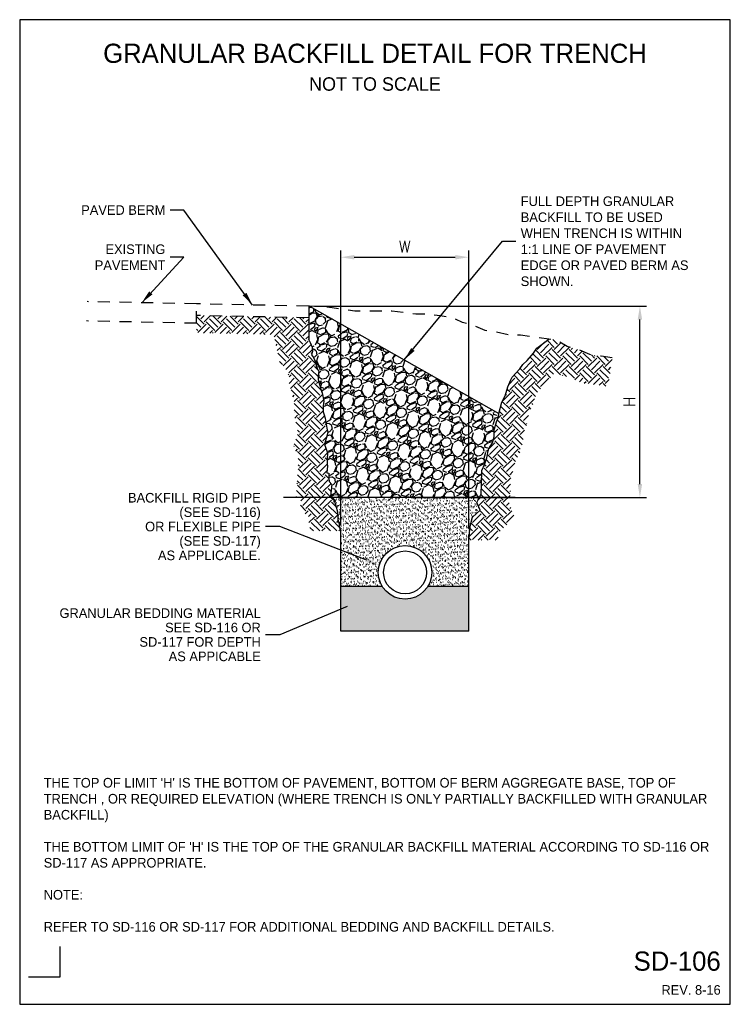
# Paper-space layout 'UM_01' of a CAD drawing. Header units: feet. Extents: x -2.3 to 50.9, y -37.3 to 22.
# Tile 8 of 26: x 43.5 to 50.9, y -37.3 to -27.1. Entities that reach past the tile are written whole.
import ezdxf
from ezdxf import colors
from ezdxf.entities.mleader import LeaderData, LeaderLine
from ezdxf.enums import TextEntityAlignment as Align
from ezdxf.math import Vec2, Vec3

# ---------------------------------------------------------------- set-up
doc = ezdxf.new("R2010")
doc.units = ezdxf.units.FT
doc.header["$MEASUREMENT"] = 0
doc.linetypes.add('HIDDEN2', pattern=[0.1875, 0.125, -0.0625])
for name, color, linetype in [('BR_P_Gen_Porous_Backfill', 3, 'Continuous'), ('C-ANNO-MATC-PATT', 7, 'Continuous'), ('PS_P_Object', 92, 'Continuous'), ('SH_Hatch', 14, 'Continuous'), ('SH_TextH', 4, 'Continuous'), ('SH_TextM', 7, 'Continuous'), ('XS_X_Ground_Line', 43, 'HIDDEN2'), ('XS_X_Pavement', 132, 'HIDDEN2')]:
    doc.layers.add(name, color=color, linetype=linetype)
doc.layers.add('SH_Half', color=8, linetype='Continuous', plot=False)
doc.styles.add('L120', font='simplex', dxfattribs={"height": 0.12})
doc.styles.add('SD Small (0.10)', font='font30.shx', dxfattribs={"height": 0.1})
doc.styles.add('Straight Normal (0.14) Font 30', font='font30', dxfattribs={"height": 0.14})
doc.styles.add('Straight Title (0.20) Font 30', font='font30', dxfattribs={"height": 0.2})
doc.dimstyles.new('Dec Straight 0', dxfattribs={"dimtxt": 0.14, "dimasz": 0.1399999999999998, "dimexe": 0.0699999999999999, "dimexo": 0.0699999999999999, "dimgap": 0.04999999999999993, "dimtad": 1, "dimdec": 0, "dimzin": 0, "dimdsep": 46, "dimtxsty": 'Straight Normal (0.14) Font 30', "dimcen": 0.06999999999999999, "dimclrd": 9, "dimclre": 9, "dimclrt": 256, "dimaunit": 1, "dimadec": 4, "dimazin": 0, "dimtfac": 1, "dimtdec": 0, "dimtofl": 0, "dimtmove": 0, "dimatfit": 3, "dimfxl": 1, "dimtolj": 1, "dimtzin": 0, "dimlwd": 25, "dimlwe": 25, "dimarcsym": 0})

# ---------------------------------------------------------------- blocks, each defined once
blk = doc.blocks.new('*D85')
at = {"layer": 'Defpoints', "color": 0, "transparency": 16777216}
for p in [(46.49806383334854, -30.04596045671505), (49.94896543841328, -30.04596045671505), (47.50591606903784, -32.03953491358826)]:
    blk.add_point(p, dxfattribs=at)
at = {"layer": 'SH_TextM', "color": 9, "lineweight": 25, "transparency": 16777216}
for p, q in [((46.56056383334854, -30.04596045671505), (50.01896543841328, -30.04596045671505)), ((49.94896543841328, -31.89953491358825), (49.94896543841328, -30.18596045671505)), ((47.56841606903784, -32.03953491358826), (50.01896543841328, -32.03953491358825))]:
    blk.add_line(p, q, dxfattribs=at)
at = {"layer": 'SH_TextM', "color": 9, "transparency": 16777216}
for points in [[(49.92563210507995, -30.18596045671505), (49.97229877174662, -30.18596045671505), (49.94896543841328, -30.04596045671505)], [(49.92563210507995, -31.89953491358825), (49.97229877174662, -31.89953491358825), (49.94896543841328, -32.03953491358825)]]:
    blk.add_solid(points, dxfattribs=at)
at = {"layer": 'SH_TextM', "transparency": 16777216, "insert": (49.83896543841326, -31.04274768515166), "char_height": 0.12, "attachment_point": 5, "rotation": 90, "style": 'L120'}
blk.add_mtext('\\A1;H', dxfattribs=at)
blk = doc.blocks.new('*D86')
at = {"layer": 'Defpoints', "color": 0, "transparency": 16777216}
for p in [(48.1658311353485, -29.53603622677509), (46.83476840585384, -32.3873736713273), (48.1658311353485, -32.42327075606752)]:
    blk.add_point(p, dxfattribs=at)
at = {"layer": 'SH_TextM', "color": 9, "lineweight": 25, "transparency": 16777216}
for p, q in [((46.83476840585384, -32.3248736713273), (46.83476840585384, -29.46603622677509)), ((46.97476840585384, -29.53603622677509), (48.0258311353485, -29.53603622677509)), ((48.1658311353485, -32.36077075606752), (48.1658311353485, -29.46603622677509))]:
    blk.add_line(p, q, dxfattribs=at)
at = {"layer": 'SH_TextM', "color": 9, "transparency": 16777216}
for points in [[(46.97476840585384, -29.51270289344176), (46.97476840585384, -29.55936956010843), (46.83476840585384, -29.53603622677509)], [(48.0258311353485, -29.51270289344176), (48.0258311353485, -29.55936956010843), (48.1658311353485, -29.53603622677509)]]:
    blk.add_solid(points, dxfattribs=at)
at = {"layer": 'SH_TextM', "transparency": 16777216, "insert": (47.50029977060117, -29.42603622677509), "char_height": 0.12, "attachment_point": 5, "style": 'L120'}
blk.add_mtext('\\A1;W', dxfattribs=at)

psp = doc.layouts.new('UM_01')

# ---------------------------------------------------------------- hatches: boundary and pattern name
at = {"layer": 'C-ANNO-MATC-PATT'}
h = psp.add_hatch(dxfattribs=at)
h.set_pattern_fill('AR-SAND', color=256, scale=0.025)
h.set_pattern_definition([(37.50000000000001, (42.93578953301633, -37.81164515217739), (-0.001574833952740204, 0.04817059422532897), [0, -0.03800000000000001, 0, -0.0425, 0, -0.040625]), (7.499999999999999, (42.93578953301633, -37.81164515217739), (0.04424441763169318, 0.07055365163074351), [0, -0.0205, 0, -0.03425, 0, -0.013125]), (327.5, (42.90503953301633, -37.81164515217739), (0.07785354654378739, 0.0001414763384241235), [0, -0.0125, 0, -0.04500000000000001, 0, -0.05875]), (317.5, (42.90503953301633, -37.81164515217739), (0.07515316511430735, 0.02194188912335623), [0, -0.00625, 0, -0.0295, 0, -0.03375])])
h.paths.add_polyline_path([(46.74641903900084, -32.03953491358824), (46.76319532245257, -32.05161699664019), (46.78179746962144, -32.12504836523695), (46.799293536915, -32.18659066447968), (46.80355016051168, -32.26665156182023), (46.81754742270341, -32.31418434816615), (46.81793695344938, -32.34593605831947), (46.83476840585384, -32.3873736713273), (46.83476840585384, -32.9647681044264), (47.26527147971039, -32.9647681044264, -0.1386248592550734), (47.22395970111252, -32.81862585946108, -1), (47.78225613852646, -32.81862585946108, -0.1386248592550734), (47.7409443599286, -32.9647681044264), (48.1658311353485, -32.9647681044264), (48.1658311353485, -32.4835105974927), (48.18164205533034, -32.33799396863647), (48.20691136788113, -32.24233157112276), (48.28524623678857, -32.17013353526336), (48.25113266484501, -32.09071569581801), (48.2767230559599, -32.03953491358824)])
h = psp.add_hatch(dxfattribs=at)
h.set_pattern_fill('AR-SAND', color=256, scale=0.0125)
h.set_pattern_definition([(37.50000000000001, (42.93578953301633, -37.81164515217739), (-0.0007874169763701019, 0.02408529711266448), [0, -0.019, 0, -0.02125, 0, -0.0203125]), (7.499999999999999, (42.93578953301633, -37.81164515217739), (0.02212220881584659, 0.03527682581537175), [0, -0.01025, 0, -0.017125, 0, -0.006562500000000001]), (327.5, (42.92041453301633, -37.81164515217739), (0.03892677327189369, 7.073816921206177e-05), [0, -0.00625, 0, -0.0225, 0, -0.029375]), (317.5, (42.92041453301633, -37.81164515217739), (0.03757658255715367, 0.01097094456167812), [0, -0.003125, 0, -0.01475, 0, -0.016875])])
h.paths.add_polyline_path([(46.83476840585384, -32.9647681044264), (46.83476840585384, -33.43107407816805), (48.1658311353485, -33.43107407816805), (48.1658311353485, -32.9647681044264), (47.7409443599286, -32.9647681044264, -0.5592329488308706), (47.26527147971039, -32.9647681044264)])
at = {"layer": 'SH_Hatch'}
h = psp.add_hatch(dxfattribs=at)
h.set_pattern_fill('GRAVEL', color=256, scale=0.25, angle=30)
h.set_pattern_definition([(258.0127875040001, (42.96667410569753, -37.50513880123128), (-0.6070508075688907, -2.948557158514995), [0.03363399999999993, -3.32977201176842]), (214.969740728, (42.95968853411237, -37.53803943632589), (2.473076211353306, 1.716506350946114), [0.057717, -5.713981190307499]), (162.510447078, (42.91239207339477, -37.57111956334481), (3.540063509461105, -1.131569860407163), [0.04069699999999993, -4.029008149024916]), (297.273689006, (42.85920459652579, -37.67399615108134), (-2.283493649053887, 4.4551270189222), [0.0525595, -5.20338951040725]), (322.8336541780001, (42.88328953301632, -37.72071248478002), (-2.58253175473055, 1.973076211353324), [0.05153874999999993, -5.102343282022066]), (27.27368900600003, (42.92436004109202, -37.75184869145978), (-4.455127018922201, -2.283493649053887), [0.0525595, -5.203389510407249]), (67.69424046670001, (42.9710763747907, -37.72776375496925), (-1.564582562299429, -3.790063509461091), [0.06950724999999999, -6.881212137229]), (102.2553283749, (42.99745777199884, -37.66345767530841), (-1.234455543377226, 5.638139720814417), [0.06562199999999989, -6.496580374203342]), (151.429565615, (42.98352828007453, -37.59933108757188), (-3.35705080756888, 1.814582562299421), [0.0527375, -5.22101827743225]), (205.2363583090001, (42.93721258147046, -37.57410994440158), (2.506569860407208, 1.15849364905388), [0.060208, -2.950190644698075]), (252.397437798, (42.88275105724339, -37.59977981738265), (-1.223076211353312, -3.881569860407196), [0.077862, -7.708343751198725]), (168.814074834, (43.07479588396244, -37.5524112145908), (-2.265544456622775, 0.424038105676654), [0.02657525, -2.630961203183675]), (201.46923439, (43.04872537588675, -37.54725577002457), (3.064582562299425, 1.191987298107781), [0.05055925, -5.00537785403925]), (255, (43.00167410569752, -37.56576057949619), (0.1249999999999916, -0.2165063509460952), [0.03535525, -0.318198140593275]), (233.198590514, (42.9715186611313, -37.54852981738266), (0.8325317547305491, 1.058012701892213), [0.0190395, -1.884903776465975]), (321.8014094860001, (42.96011321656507, -37.56377500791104), (-0.591506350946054, 0.5245190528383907), [0.02692575, -1.319365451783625]), (60.9637565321, (42.98127347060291, -37.58042564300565), (0.399519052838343, 0.8080127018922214), [0.04373225, -1.414005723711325]), (191.565051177, (43.00249942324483, -37.5421900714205), (0.558012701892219, 0.03349364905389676), [0.03162275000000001, -0.7589466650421]), (46.389540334, (42.83453953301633, -37.63627500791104), (1.790063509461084, 1.899519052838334), [0.0443, -4.38571128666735]), (100.3461759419, (42.86509561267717, -37.60419969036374), (0.5089745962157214, -2.881569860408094), [0.03716525, -3.67935193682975]), (323.198590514, (42.97749942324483, -37.49888880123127), (-1.058012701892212, 0.8325317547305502), [0.03807875, -1.865864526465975]), (13.61045966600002, (43.00798980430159, -37.52169969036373), (-2.540063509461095, -0.6004809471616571), [0.0443, -4.38571128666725]), (9.443954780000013, (42.91203953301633, -37.77050894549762), (-1.332531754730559, -0.1919872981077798), [0.04272, -2.093280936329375]), (324.775140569, (42.9541805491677, -37.7634993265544), (-2.45753175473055, 1.756569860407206), [0.0357945, -3.543660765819]), (96.8014094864, (43.10466448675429, -37.71414515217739), (-0.1919872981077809, 1.332531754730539), [0.03807875, -1.865864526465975]), (47.35402463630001, (43.10015486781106, -37.67633426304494), (-2.314582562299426, -2.491025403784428), [0.04190774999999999, -4.148855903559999]), (99.44395478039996, (42.99857637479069, -37.77539515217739), (0.1919872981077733, -1.33253175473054), [0.02135999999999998, -2.114640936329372]), (131.309932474, (43.09167410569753, -37.72164515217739), (-0.7165063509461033, 0.7410254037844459), [0.0127475, -1.2620073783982]), (195.963756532, (43.08325904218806, -37.71206983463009), (0.7745190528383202, 0.1584936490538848), [0.05153875, -0.9792376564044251]), (216.009005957, (43.03370777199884, -37.72624451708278), (2.040063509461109, 1.466506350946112), [0.0477625, -4.728480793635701]), (333.690067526, (42.99252347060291, -37.5999112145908), (-0.4665063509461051, 0.3080127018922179), [0.0360555, -0.865332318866]), (23.15722658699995, (43.0248439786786, -37.61589197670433), (3.930607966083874, 1.691987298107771), [0.0629485, -6.231890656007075]), (90.94539590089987, (43.08272056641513, -37.59113716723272), (0.008974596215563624, -2.015544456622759), [0.025739, -2.54816853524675]), (120, (43.08229588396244, -37.56540159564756), (-0.3415063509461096, 0.0915063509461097), [0.01499999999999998, -0.2349999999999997]), (150.256437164, (43.02562764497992, -37.72224932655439), (1.741025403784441, -1.015544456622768), [0.03473099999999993, -3.438379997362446]), (78.0127875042, (42.99547220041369, -37.70501856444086), (0.6070508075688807, 2.948557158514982), [0.06726799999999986, -3.29613801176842]), (29.99999999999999, (43.00944334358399, -37.63921729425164), (0.09150635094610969, 0.3415063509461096), [0.065, -0.185]), (355.3048464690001, (43.06573499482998, -37.60671729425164), (3.040063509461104, -0.2655444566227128), [0.0395285, -3.9133185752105]), (284.0546040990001, (43.10513082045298, -37.60995286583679), (0.2834936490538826, -0.9910254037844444), [0.0364005, -1.783626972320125]), (237.645975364, (43.11397056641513, -37.64526375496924), (-2.863620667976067, -4.540063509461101), [0.05926625, -5.867368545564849]), (205.42607874, (43.08225423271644, -37.69532945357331), (-2.939582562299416, -1.408493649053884), [0.06269974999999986, -6.207268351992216])])
h.paths.add_polyline_path([(46.74641903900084, -32.03953491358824), (48.2767230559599, -32.03953491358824), (48.29535396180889, -32.00227310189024), (48.30040782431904, -31.8993909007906), (48.30419822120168, -31.75679977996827), (48.33452139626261, -31.68821164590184), (48.35347338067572, -31.62503836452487), (48.37368883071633, -31.53659577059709), (48.41285626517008, -31.46981258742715), (48.43180824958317, -31.40844425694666), (48.43180824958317, -31.33263631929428), (48.45707756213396, -31.24960857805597), (48.47602954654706, -31.20267985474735), (48.48108340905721, -31.16297093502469), (46.50965751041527, -30.04619824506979), (46.50054482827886, -30.0460113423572), (46.50054482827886, -30.39778620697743), (46.5146121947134, -30.4245190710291), (46.53748055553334, -30.47360649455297), (46.53868693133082, -30.51889771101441), (46.52937381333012, -30.55383979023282), (46.54941110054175, -30.5790406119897), (46.56914873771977, -30.6277920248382), (46.57803087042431, -30.66932502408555), (46.60541035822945, -30.72664543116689), (46.59872180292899, -30.76481178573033), (46.5980714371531, -30.809777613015), (46.62602347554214, -30.90993911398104), (46.63857864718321, -30.94871355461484), (46.65861655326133, -31.03579289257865), (46.64940352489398, -31.08351094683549), (46.65053350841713, -31.14622530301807), (46.65668669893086, -31.16814241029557), (46.66994167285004, -31.21384398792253), (46.68761892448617, -31.31560710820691), (46.69955314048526, -31.36277835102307), (46.66409980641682, -31.48500015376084), (46.67639964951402, -31.51309781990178), (46.69407648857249, -31.57360859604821), (46.69257128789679, -31.63437265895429), (46.69193379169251, -31.6901854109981), (46.69577718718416, -31.70829548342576), (46.68964198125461, -31.78334563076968), (46.70841570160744, -31.78663567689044), (46.71095570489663, -31.8413041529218), (46.71266599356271, -31.8715861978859), (46.74070667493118, -31.90329296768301), (46.72807655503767, -32.02632487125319)])
h = psp.add_hatch(dxfattribs=at)
h.set_pattern_fill('EARTH', color=256, scale=0.5, angle=45, style=0)
h.set_pattern_definition([(45, (42.93578953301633, -37.81164515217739), (1.387778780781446e-17, 0.1767766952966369), [0.125, -0.125]), (45, (42.90264390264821, -37.77849952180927), (1.387778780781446e-17, 0.1767766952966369), [0.125, -0.125]), (45, (42.86949827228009, -37.74535389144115), (1.387778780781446e-17, 0.1767766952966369), [0.125, -0.125]), (135, (42.86949827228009, -37.72325680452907), (-0.1767766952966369, 2.775557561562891e-17), [0.125, -0.125]), (135, (42.90264390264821, -37.69011117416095), (-0.1767766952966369, 2.775557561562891e-17), [0.125, -0.125]), (135, (42.93578953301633, -37.65696554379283), (-0.1767766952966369, 2.775557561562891e-17), [0.125, -0.125])])
h.paths.add_polyline_path([(46.53868693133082, -30.51889771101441), (46.53748055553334, -30.47360649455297), (46.51461219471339, -30.42451907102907), (46.50054482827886, -30.39778620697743), (46.50054482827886, -30.16702632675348), (45.33177397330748, -30.14305463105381), (45.33011997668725, -30.32454318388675), (46.13557505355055, -30.34106320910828), (46.19791335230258, -30.62297758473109), (46.28120985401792, -30.72773928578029), (46.28970999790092, -30.76748609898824), (46.29598755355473, -30.78062849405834), (46.29499802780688, -30.84904360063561), (46.33634877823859, -30.9972171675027), (46.3467598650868, -31.02936997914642), (46.34949872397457, -31.04127232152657), (46.34640796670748, -31.05728062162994), (46.34880919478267, -31.19054935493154), (46.36582288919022, -31.25115059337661), (46.37478839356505, -31.28206258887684), (46.38723688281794, -31.35372514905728), (46.34308228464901, -31.50594368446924), (46.3905026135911, -31.61427031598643), (46.39014022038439, -31.62889991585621), (46.38909717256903, -31.7202186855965), (46.39070161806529, -31.72777882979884), (46.36569654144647, -32.03365848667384), (46.42224292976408, -32.04356809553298), (46.40931430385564, -32.16950779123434), (46.49891508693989, -32.23403722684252), (46.50338445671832, -32.31809957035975), (46.5156080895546, -32.35960935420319), (46.51594870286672, -32.3873736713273), (46.83476840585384, -32.3873736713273), (46.81793695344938, -32.34593605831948), (46.81754742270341, -32.31418434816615), (46.80355016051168, -32.26665156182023), (46.799293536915, -32.18659066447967), (46.78179746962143, -32.12504836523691), (46.76319532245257, -32.05161699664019), (46.72807655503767, -32.02632487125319), (46.74070667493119, -31.90329296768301), (46.71266599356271, -31.8715861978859), (46.71095570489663, -31.84130415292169), (46.70841570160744, -31.78663567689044), (46.68964198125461, -31.78334563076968), (46.69577718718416, -31.70829548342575), (46.69193379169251, -31.69018541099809), (46.69257128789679, -31.63437265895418), (46.69407648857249, -31.57360859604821), (46.67639964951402, -31.51309781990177), (46.66409980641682, -31.48500015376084), (46.69955314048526, -31.36277835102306), (46.68761892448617, -31.31560710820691), (46.66994167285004, -31.21384398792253), (46.6566866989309, -31.16814241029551), (46.65053350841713, -31.14622530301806), (46.64940352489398, -31.08351094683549), (46.65861655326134, -31.03579289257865), (46.63857864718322, -30.94871355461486), (46.62602347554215, -30.90993911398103), (46.5980714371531, -30.809777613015), (46.59872180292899, -30.76481178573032), (46.60541035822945, -30.7266454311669), (46.57803087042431, -30.66932502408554), (46.56914873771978, -30.6277920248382), (46.54941110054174, -30.5790406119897), (46.52937381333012, -30.55383979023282)])
h.paths.add_polyline_path([(46.49806383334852, -30.16697544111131), (45.33011997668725, -30.14302070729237), (45.33177397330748, -30.14305463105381), (46.50054482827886, -30.16702632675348)])
h.paths.add_polyline_path([(48.87262133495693, -30.95536076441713), (48.92936128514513, -30.89129953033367), (48.95683125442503, -30.8564170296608), (48.99699725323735, -30.81707074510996), (49.0621149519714, -30.74046168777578), (49.07349937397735, -30.74697976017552), (49.20777092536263, -30.78541788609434), (49.3442900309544, -30.84372522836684), (49.50109410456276, -30.86636466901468), (49.61901174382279, -30.88305461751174), (49.66140110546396, -30.58356576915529), (49.54390042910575, -30.56693483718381), (49.42669131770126, -30.55001213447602), (49.30919064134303, -30.49982756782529), (49.19198152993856, -30.46627393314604), (49.07477241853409, -30.39916666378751), (48.99978438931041, -30.38855293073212), (48.87402121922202, -30.48250444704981), (48.84875190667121, -30.52582326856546), (48.83990764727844, -30.53484802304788), (48.77547090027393, -30.61065596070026), (48.73124960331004, -30.65397478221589), (48.69713603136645, -30.69729360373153), (48.61880116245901, -30.78573619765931), (48.60363957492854, -30.81281046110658), (48.57457986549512, -30.88681344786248), (48.54552015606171, -30.97886594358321), (48.51140658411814, -31.04745407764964), (48.48108340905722, -31.16297093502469), (48.47602954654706, -31.20267985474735), (48.45707756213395, -31.24960857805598), (48.43180824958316, -31.33263631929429), (48.43180824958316, -31.40844425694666), (48.41285626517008, -31.46981258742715), (48.37368883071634, -31.53659577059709), (48.35347338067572, -31.62503836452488), (48.33452139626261, -31.68821164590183), (48.30419822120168, -31.75679977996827), (48.30040782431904, -31.89939090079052), (48.29535396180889, -32.00227310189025), (48.25113266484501, -32.09071569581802), (48.28524623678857, -32.17013353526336), (48.20691136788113, -32.24233157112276), (48.18164205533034, -32.33799396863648), (48.1658311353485, -32.48351059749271), (48.47008519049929, -32.48351059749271), (48.47882560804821, -32.40306770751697), (48.64765954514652, -32.24746039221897), (48.58447939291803, -32.10037432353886), (48.59434253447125, -32.08064804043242), (48.60268440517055, -31.9108313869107), (48.60497903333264, -31.82450966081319), (48.61880769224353, -31.79323055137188), (48.64609246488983, -31.70228130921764), (48.65817472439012, -31.64942142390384), (48.69151258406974, -31.59257806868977), (48.73428209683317, -31.45408631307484), (48.73428209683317, -31.37764574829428), (48.74255223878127, -31.3504724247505), (48.771144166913, -31.27967336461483), (48.77864884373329, -31.22070804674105), (48.79607575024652, -31.15431983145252), (48.82685682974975, -31.09243194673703), (48.85990696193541, -30.98773898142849)])

# ---------------------------------------------------------------- linework, layer by layer
at = {"layer": 'BR_P_Gen_Porous_Backfill'}
for p, q in [((46.50054482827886, -30.0460113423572), (46.50054482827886, -30.39778620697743)), ((46.83476840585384, -33.43107407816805), (46.83476840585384, -32.3873736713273)), ((48.1658311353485, -33.43107407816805), (48.1658311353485, -32.42327075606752)), ((48.1658311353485, -33.43107407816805), (46.83476840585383, -33.43107407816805))]:
    psp.add_line(p, q, dxfattribs=at)
at = {"layer": 'BR_P_Gen_Porous_Backfill', "flags": 128}
for points in [[(46.50054482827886, -30.39778620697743), (46.5146121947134, -30.4245190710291), (46.53748055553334, -30.47360649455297), (46.53868693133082, -30.51889771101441), (46.52937381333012, -30.55383979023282), (46.54941110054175, -30.5790406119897), (46.56914873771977, -30.6277920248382), (46.57803087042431, -30.66932502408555), (46.60541035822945, -30.72664543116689), (46.59872180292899, -30.76481178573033), (46.5980714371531, -30.809777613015), (46.62602347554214, -30.90993911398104), (46.63857864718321, -30.94871355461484), (46.65861655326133, -31.03579289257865), (46.64940352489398, -31.08351094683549), (46.65053350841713, -31.14622530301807), (46.65668669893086, -31.16814241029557), (46.66994167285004, -31.21384398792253), (46.68761892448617, -31.31560710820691), (46.69955314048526, -31.36277835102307), (46.66409980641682, -31.48500015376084), (46.67639964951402, -31.51309781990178), (46.69407648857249, -31.57360859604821), (46.69257128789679, -31.63437265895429), (46.69193379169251, -31.6901854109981), (46.69577718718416, -31.70829548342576), (46.68964198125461, -31.78334563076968), (46.70841570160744, -31.78663567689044), (46.71095570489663, -31.8413041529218), (46.71266599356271, -31.8715861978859), (46.74070667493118, -31.90329296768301), (46.72807655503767, -32.02632487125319), (46.76319532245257, -32.05161699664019), (46.78179746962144, -32.12504836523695), (46.799293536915, -32.18659066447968), (46.80355016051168, -32.26665156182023), (46.81754742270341, -32.31418434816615), (46.81793695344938, -32.34593605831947), (46.83476840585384, -32.3873736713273)], [(48.1658311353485, -32.48351059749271), (48.18164205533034, -32.33799396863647), (48.20691136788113, -32.24233157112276), (48.28524623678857, -32.17013353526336), (48.25113266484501, -32.09071569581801), (48.29535396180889, -32.00227310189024), (48.30040782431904, -31.89939090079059), (48.30419822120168, -31.75679977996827), (48.33452139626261, -31.68821164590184), (48.35347338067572, -31.62503836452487), (48.37368883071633, -31.53659577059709), (48.41285626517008, -31.46981258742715), (48.43180824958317, -31.40844425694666), (48.43180824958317, -31.33263631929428), (48.45707756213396, -31.24960857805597), (48.47602954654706, -31.20267985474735), (48.48108340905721, -31.16297093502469), (48.51140658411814, -31.04745407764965), (48.54552015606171, -30.97886594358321), (48.57457986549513, -30.88681344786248), (48.60363957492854, -30.81281046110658), (48.61880116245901, -30.7857361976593), (48.69713603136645, -30.69729360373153), (48.73124960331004, -30.65397478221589), (48.77547090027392, -30.61065596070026), (48.83990764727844, -30.53484802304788), (48.84875190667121, -30.52582326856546), (48.87402121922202, -30.48250444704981), (48.99978438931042, -30.38855293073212)]]:
    psp.add_lwpolyline(points, dxfattribs=at)
at = {"layer": 'C-ANNO-MATC-PATT'}
for p, q in [((48.64928165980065, -32.03953491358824), (46.23647068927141, -32.03953491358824)), ((47.26527147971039, -32.9647681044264), (46.83242929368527, -32.9647681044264)), ((48.1658311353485, -32.9647681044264), (47.7409443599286, -32.9647681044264))]:
    psp.add_line(p, q, dxfattribs=at)
at = {"layer": 'PS_P_Object'}
psp.add_line((46.50965751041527, -30.04619824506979), (48.48108340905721, -31.16297093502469), dxfattribs=at)
for radius in [0.2791482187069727, 0.2233185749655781]:
    psp.add_circle((47.50310791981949, -32.81862585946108), radius, dxfattribs=at)
at = {"layer": 'SH_Half'}
for p, q in [((43.91171089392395, -37.03054857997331), (43.91171089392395, -36.71751276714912)), ((43.58301864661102, -37.03054857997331), (43.91171089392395, -37.03054857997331))]:
    psp.add_line(p, q, dxfattribs=at)
psp.add_lwpolyline([(43.49035523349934, -37.31800222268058), (50.89035523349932, -37.31800222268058), (50.89035523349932, -27.06169394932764), (43.49035523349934, -27.06169394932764)], close=True, dxfattribs=at)
at = {"layer": 'XS_X_Ground_Line', "flags": 128}
psp.add_lwpolyline([(49.66140110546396, -30.58356576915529), (49.54390042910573, -30.56693483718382), (49.42669131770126, -30.55001213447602), (49.30919064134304, -30.49982756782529), (49.19198152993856, -30.46627393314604), (49.0747724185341, -30.39916666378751), (48.99978438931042, -30.38855293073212), (48.84006263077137, -30.36561302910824), (48.70594275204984, -30.34898209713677), (48.58873364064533, -30.34898209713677), (48.45461376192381, -30.31542846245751), (48.33711308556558, -30.29850575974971), (48.21990397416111, -30.24832119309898), (48.10269486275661, -30.21476755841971), (47.98519418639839, -30.16429122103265), (47.8679850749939, -30.14766028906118), (47.73386519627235, -30.13073758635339), (47.61665608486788, -30.13073758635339), (47.49915540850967, -30.11410665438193), (47.36503552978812, -30.09718395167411), (46.97958666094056, -30.09718395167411), (46.86237754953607, -30.08055301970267), (46.74487687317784, -30.06363031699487), (46.64100816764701, -30.04889227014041), (46.50965751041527, -30.04619824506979), (46.50054482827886, -30.0460113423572)], dxfattribs=at)
at = {"layer": 'XS_X_Pavement'}
for p, q in [((45.33011997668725, -30.0220057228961), (44.19142568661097, -29.99865090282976)), ((45.33011997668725, -30.22369736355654), (45.33011997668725, -30.0220057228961)), ((46.49806383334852, -30.04596045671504), (45.33011997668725, -30.0220057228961)), ((46.49806383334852, -30.16697544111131), (45.33011997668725, -30.14302070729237)), ((45.33011997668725, -30.22369736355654), (44.1872906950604, -30.20025773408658))]:
    psp.add_line(p, q, dxfattribs=at)

# ---------------------------------------------------------------- texts
at = {"layer": 'SH_TextH', "style": 'Straight Title (0.20) Font 30'}
psp.add_text('GRANULAR BACKFILL DETAIL FOR TRENCH', height=0.2, dxfattribs=at).set_placement((47.19035523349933, -27.31169394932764), align=Align.TOP_CENTER)
psp.add_text('SD-106', height=0.2, dxfattribs=at).set_placement((50.79035523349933, -36.96800222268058), align=Align.RIGHT)
at = {"layer": 'SH_TextM', "style": 'Straight Normal (0.14) Font 30'}
psp.add_text('NOT TO SCALE', height=0.14, dxfattribs=at).set_placement((47.19035523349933, -27.66168814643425), align=Align.TOP_CENTER)
at = {"layer": 'SH_TextM', "style": 'SD Small (0.10)'}
psp.add_text('REV. 8-16', height=0.1, dxfattribs=at).set_placement((50.79035523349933, -37.21800222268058), align=Align.RIGHT)
at = {"layer": 'SH_TextM', "insert": (48.70809594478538, -29.37006682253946), "char_height": 0.1000244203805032, "width": 1.798630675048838, "attachment_point": 4, "style": 'SD Small (0.10)'}
psp.add_mtext('FULL DEPTH GRANULAR BACKFILL TO BE USED WHEN TRENCH IS WITHIN 1:1 LINE OF PAVEMENT EDGE OR PAVED BERM AS SHOWN.', dxfattribs=at)
at = {"layer": 'SH_TextM', "char_height": 0.1000244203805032, "attachment_point": 6, "style": 'SD Small (0.10)'}
for s, insert in [('PAVED BERM', (45.00787731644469, -29.04452202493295)), ('EXISTING\\PPAVEMENT', (45.00787731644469, -29.53603622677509))]:
    psp.add_mtext(s, dxfattribs=dict(at, insert=insert))
at = {"layer": 'SH_TextM', "insert": (43.74035523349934, -36.56169394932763), "char_height": 0.1, "attachment_point": 7, "style": 'SD Small (0.10)'}
psp.add_mtext_dynamic_manual_height_columns("THE TOP OF LIMIT 'H' IS THE BOTTOM OF PAVEMENT, BOTTOM OF BERM AGGREGATE BASE, TOP OF TRENCH , OR REQUIRED ELEVATION (WHERE TRENCH IS ONLY PARTIALLY BACKFILLED WITH GRANULAR BACKFILL)\\P\\PTHE BOTTOM LIMIT OF 'H' IS THE TOP OF THE GRANULAR BACKFILL MATERIAL ACCORDING TO SD-116 OR SD-117 AS APPROPRIATE.\\P\\PNOTE:\\P\\PREFER TO SD-116 OR SD-117 FOR ADDITIONAL BEDDING AND BACKFILL DETAILS. ", width=7.000467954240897, gutter_width=0.4, heights=[0], dxfattribs=at)

# ---------------------------------------------------------------- dimensions: what is measured, and where the dimension line sits
at = {"layer": 'SH_TextM'}
dim = psp.add_linear_dim(base=(48.1658311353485, -29.53603622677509), p1=(46.83476840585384, -32.3873736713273), p2=(48.1658311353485, -32.42327075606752), text='W', dimstyle='Dec Straight 0', override={"dimexo": 0.0625, "dimpost": "'", "dimtxsty": 'L120'}, dxfattribs=at)
dim.commit()
dim.dimension.update_dxf_attribs({"geometry": '*D86', "text_midpoint": (47.50029977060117, -29.42603622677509)})
dim = psp.add_linear_dim(base=(49.94896543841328, -30.04596045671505), p1=(47.50591606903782, -32.03953491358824), p2=(46.49806383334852, -30.04596045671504), angle=90, text='H', dimstyle='Dec Straight 0', override={"dimexo": 0.0625, "dimpost": "'", "dimtxsty": 'L120'}, dxfattribs=at)
dim.commit()
dim.dimension.update_dxf_attribs({"geometry": '*D85', "text_midpoint": (49.83896543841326, -31.04274768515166)})

# ---------------------------------------------------------------- leaders
at = {"layer": 'SH_TextM', "annotation_type": 0, "has_hookline": 1}
for points, hookline_direction, text_width in [([(45.91409190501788, -30.03398308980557), (45.19787731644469, -29.04452202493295), (45.05787731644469, -29.04452202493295)], 1, 0.8628972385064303), ([(47.49537045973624, -30.60458459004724), (48.51809594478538, -29.37006682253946), (48.65809594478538, -29.37006682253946)], 0, 1.70638675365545), ([(44.76077283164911, -30.01032831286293), (45.19787731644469, -29.53603622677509), (45.05787731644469, -29.53603622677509)], 1, 0.7001709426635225)]:
    psp.add_leader(points, dimstyle='Dec Straight 0', override={"dimexo": 0.0625, "dimgap": 0.04999999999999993, "dimtad": 0, "dimtxsty": 'L120'}, dxfattribs=dict(at, hookline_direction=hookline_direction, text_width=text_width))
at = {"layer": 'SH_TextM'}
ml = psp.add_multileader_mtext('Standard', dxfattribs=at)
ml.set_content('\\pxt20;BACKFILL RIGID PIPE\\P\\ptz;(SEE SD-116)\\POR FLEXIBLE PIPE\\P(SEE SD-117)\\PAS APPLICABLE.', color=256, style='SD Small (0.10)')
ml.set_leader_properties()
ml.build(insert=Vec2(0, 0))
ml.multileader.update_dxf_attribs({"text_left_attachment_type": 2, "text_right_attachment_type": 2, "dogleg_length": 0.15, "arrow_head_size": 0.1500366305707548})
ctx = ml.context
ctx.base_point, ctx.char_height, ctx.arrow_head_size, ctx.landing_gap_size, ctx.plane_origin = Vec3(44.44890710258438, -32.34130300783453), 0.1000244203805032, 0.1500366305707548, 0.0500122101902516, Vec3(45.17205534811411, -32.65349269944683)
ctx.left_attachment, ctx.right_attachment, ctx.text_align_type = 2, 2, 2
notes = []
notes.append((ctx, [(1, (1, 1, 0), (46.20082736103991, -32.34130300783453), (-1, 0), 0.1500366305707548, [(0, [(47.23445331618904, -32.7428074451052)], 0, [])])]))
ctx.mtext.insert, ctx.mtext.width, ctx.mtext.alignment, ctx.mtext.line_spacing_factor, ctx.mtext.flow_direction = Vec3(46.0007785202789, -31.99121753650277), 2.462764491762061, 3, 0.8999999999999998, 5
ml = psp.add_multileader_mtext('Standard', dxfattribs=at)
ml.set_content('GRANULAR BEDDING MATERIAL\\PSEE SD-116 OR\\PSD-117 FOR DEPTH\\PAS APPICABLE', color=256, style='SD Small (0.10)')
ml.set_leader_properties()
ml.build(insert=Vec2(0, 0))
ml.multileader.update_dxf_attribs({"text_left_attachment_type": 2, "text_right_attachment_type": 2, "dogleg_length": 0.15, "arrow_head_size": 0.1500366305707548})
ctx = ml.context
ctx.base_point, ctx.char_height, ctx.arrow_head_size, ctx.landing_gap_size, ctx.plane_origin = Vec3(43.82338124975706, -33.46834305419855), 0.1000244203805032, 0.1500366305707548, 0.0500122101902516, Vec3(45.28145534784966, -32.95753000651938)
ctx.left_attachment, ctx.right_attachment, ctx.text_align_type = 2, 2, 2
notes.append((ctx, [(1, (1, 1, 0), (46.20082736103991, -33.46834305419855), (-1, 0), 0.1500366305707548, [(0, [(47.03715714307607, -33.1145673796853)], 0, [])])]))
ctx.mtext.insert, ctx.mtext.width, ctx.mtext.alignment, ctx.mtext.line_spacing_factor, ctx.mtext.flow_direction = Vec3(46.0007785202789, -33.19327589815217), 2.462764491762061, 3, 0.8999999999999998, 5
for ctx, leaders in notes:
    for number, flags, end, landing, length, lines in leaders:
        leader = LeaderData()
        leader.index, (leader.has_last_leader_line, leader.has_dogleg_vector, leader.attachment_direction) = number, flags
        leader.last_leader_point, leader.dogleg_vector, leader.dogleg_length = Vec3(end), Vec3(landing), length
        for number, points, colour, breaks in lines:
            line = LeaderLine()
            line.index, line.vertices, line.color, line.breaks = number, Vec3.list(points), colors.encode_raw_color(colour), breaks
            leader.lines.append(line)
        ctx.leaders.append(leader)

doc.saveas('drawing.dxf')
